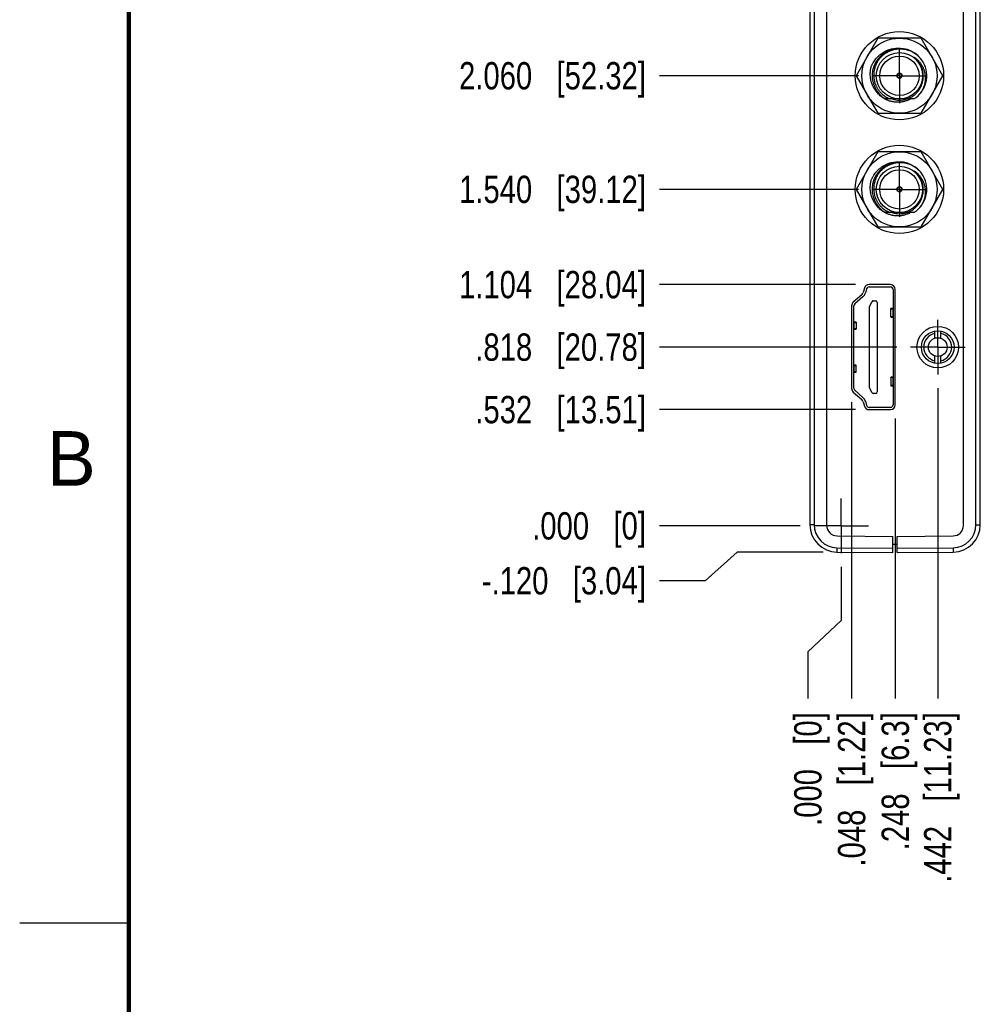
# Model space of a CAD drawing. Header units: inches. Extents: x 0 to 22, y 0 to 17.
# Tile 2 of 66: x 0 to 4.4, y 3.9 to 8.4. Entities that reach past the tile are written whole.
import ezdxf

# ---------------------------------------------------------------- set-up
doc = ezdxf.new("R2010")
doc.units = ezdxf.units.IN
doc.header["$LTSCALE"] = 1.21
doc.header["$MEASUREMENT"] = 0
doc.linetypes.add('CENTER', pattern=[0.6, 0.375, -0.075, 0.075, -0.075])
doc.layers.get('0').update_dxf_attribs({"linetype": 'CONTINUOUS'})
doc.layers.add('02___PRT_ALL_AXES', color=7, linetype='CONTINUOUS')
doc.layers.add('DIMENSIONS', color=7, linetype='CONTINUOUS')
doc.styles.get("Standard").update_dxf_attribs({"font": 'txt', "width": 0.8})
doc.styles.add('TEXTSTYLE_2', font='txt')
doc.dimstyles.new('DIMSTYLE_2', dxfattribs={"dimtxt": 0.125, "dimasz": 0.18, "dimexe": 0.18, "dimexo": 0.0625, "dimgap": 0.09, "dimtad": 0, "dimtih": 1, "dimtoh": 1, "dimdec": 3, "dimzin": 4, "dimdsep": 46, "dimtxsty": 'STANDARD', "dimblk": '_FILLED', "dimblk1": '_FILLED', "dimblk2": '_FILLED', "dimcen": 0.09, "dimadec": 0, "dimazin": 0, "dimtp": 0.01, "dimtm": 0.01, "dimtfac": 1, "dimtdec": 3, "dimtofl": 0, "dimtmove": 0, "dimatfit": 3, "dimldrblk": '_FILLED', "dimfxl": 1, "dimtolj": 1, "dimtzin": 4, "dimarcsym": 0})

# ---------------------------------------------------------------- blocks, each defined once
blk = doc.blocks.new('*D1')
at = {"layer": 'DIMENSIONS', "color": 2, "linetype": 'CONTINUOUS'}
for p, q in [((3.2832, 5.9467), (3.1367, 5.8152)), ((3.6767, 5.9467), (3.2832, 5.9467)), ((3.1367, 5.8152), (2.9278, 5.8152))]:
    blk.add_line(p, q, dxfattribs=at)
at = {"layer": 'DIMENSIONS', "color": 2, "linetype": 'CONTINUOUS', "insert": (2.8653, 5.8777), "char_height": 0.125, "width": 1.225, "attachment_point": 3, "line_spacing_factor": 0.9}
blk.add_mtext('-.120{\\Ftxt.shx;\\W1.000000;\\H0.125000; }[3.04]', dxfattribs=at)
blk = doc.blocks.new('_FILLED')
at = {"color": 0, "linetype": 'BYBLOCK'}
blk.add_solid([(0, 0), (-1, 0.174), (-1, -0.174)], dxfattribs=at)
blk = doc.blocks.new('*D2')
at = {"layer": 'DIMENSIONS', "color": 2, "linetype": 'CONTINUOUS'}
blk.add_line((3.5707, 6.0665), (2.9278, 6.0665), dxfattribs=at)
at = {"layer": 'DIMENSIONS', "color": 2, "linetype": 'CONTINUOUS', "insert": (2.8653, 6.129), "char_height": 0.125, "width": 0.825, "attachment_point": 3, "line_spacing_factor": 0.9}
blk.add_mtext('.000{\\Ftxt.shx;\\W1.000000;\\H0.125000; }[0]', dxfattribs=at)
blk = doc.blocks.new('*D3')
at = {"layer": 'DIMENSIONS', "color": 2, "linetype": 'CONTINUOUS'}
blk.add_line((3.824, 6.5985), (2.9278, 6.5985), dxfattribs=at)
at = {"layer": 'DIMENSIONS', "color": 2, "linetype": 'CONTINUOUS', "insert": (2.8653, 6.661), "char_height": 0.125, "width": 1.225, "attachment_point": 3, "line_spacing_factor": 0.9}
blk.add_mtext('.532{\\Ftxt.shx;\\W1.000000;\\H0.125000; }[13.51]', dxfattribs=at)
blk = doc.blocks.new('*D4')
at = {"layer": 'DIMENSIONS', "color": 2, "linetype": 'CONTINUOUS'}
blk.add_line((4.0129, 6.8845), (2.9278, 6.8845), dxfattribs=at)
at = {"layer": 'DIMENSIONS', "color": 2, "linetype": 'CONTINUOUS', "insert": (2.8653, 6.947), "char_height": 0.125, "width": 1.225, "attachment_point": 3, "line_spacing_factor": 0.9}
blk.add_mtext('.818{\\Ftxt.shx;\\W1.000000;\\H0.125000; }[20.78]', dxfattribs=at)
blk = doc.blocks.new('*D5')
at = {"layer": 'DIMENSIONS', "color": 2, "linetype": 'CONTINUOUS'}
blk.add_line((3.824, 7.1705), (2.9278, 7.1705), dxfattribs=at)
at = {"layer": 'DIMENSIONS', "color": 2, "linetype": 'CONTINUOUS', "insert": (2.8653, 7.233), "char_height": 0.125, "width": 1.325, "attachment_point": 3, "line_spacing_factor": 0.9}
blk.add_mtext('1.104{\\Ftxt.shx;\\W1.000000;\\H0.125000; }[28.04]', dxfattribs=at)
blk = doc.blocks.new('*D6')
at = {"layer": 'DIMENSIONS', "color": 2, "linetype": 'CONTINUOUS'}
blk.add_line((3.8377, 7.6065), (2.9278, 7.6065), dxfattribs=at)
at = {"layer": 'DIMENSIONS', "color": 2, "linetype": 'CONTINUOUS', "insert": (2.8653, 7.669), "char_height": 0.125, "width": 1.325, "attachment_point": 3, "line_spacing_factor": 0.9}
blk.add_mtext('1.540{\\Ftxt.shx;\\W1.000000;\\H0.125000; }[39.12]', dxfattribs=at)
blk = doc.blocks.new('*D7')
at = {"layer": 'DIMENSIONS', "color": 2, "linetype": 'CONTINUOUS'}
blk.add_line((3.8377, 8.1265), (2.9278, 8.1265), dxfattribs=at)
at = {"layer": 'DIMENSIONS', "color": 2, "linetype": 'CONTINUOUS', "insert": (2.8653, 8.189), "char_height": 0.125, "width": 1.325, "attachment_point": 3, "line_spacing_factor": 0.9}
blk.add_mtext('2.060{\\Ftxt.shx;\\W1.000000;\\H0.125000; }[52.32]', dxfattribs=at)
blk = doc.blocks.new('*D8')
at = {"layer": 'DIMENSIONS', "color": 2, "linetype": 'CONTINUOUS'}
blk.add_line((3.8377, 8.6465), (2.9278, 8.6465), dxfattribs=at)
at = {"layer": 'DIMENSIONS', "color": 2, "linetype": 'CONTINUOUS', "insert": (2.8653, 8.709), "char_height": 0.125, "width": 1.325, "attachment_point": 3, "line_spacing_factor": 0.9}
blk.add_mtext('2.580{\\Ftxt.shx;\\W1.000000;\\H0.125000; }[65.53]', dxfattribs=at)
blk = doc.blocks.new('*D9')
at = {"layer": 'DIMENSIONS', "color": 2, "linetype": 'CONTINUOUS'}
blk.add_line((3.8377, 9.1665), (2.9278, 9.1665), dxfattribs=at)
at = {"layer": 'DIMENSIONS', "color": 2, "linetype": 'CONTINUOUS', "insert": (2.8653, 9.229), "char_height": 0.125, "width": 1.325, "attachment_point": 3, "line_spacing_factor": 0.9}
blk.add_mtext('3.100{\\Ftxt.shx;\\W1.000000;\\H0.125000; }[78.74]', dxfattribs=at)
blk = doc.blocks.new('*D10')
at = {"layer": 'DIMENSIONS', "color": 2, "linetype": 'CONTINUOUS'}
blk.add_line((3.8377, 9.6865), (2.9278, 9.6865), dxfattribs=at)
at = {"layer": 'DIMENSIONS', "color": 2, "linetype": 'CONTINUOUS', "insert": (2.8653, 9.749), "char_height": 0.125, "width": 1.325, "attachment_point": 3, "line_spacing_factor": 0.9}
blk.add_mtext('3.620{\\Ftxt.shx;\\W1.000000;\\H0.125000; }[91.95]', dxfattribs=at)
blk = doc.blocks.new('*D11')
at = {"layer": 'DIMENSIONS', "color": 2, "linetype": 'CONTINUOUS'}
blk.add_line((3.8377, 10.2065), (2.9278, 10.2065), dxfattribs=at)
at = {"layer": 'DIMENSIONS', "color": 2, "linetype": 'CONTINUOUS', "insert": (2.8653, 10.269), "char_height": 0.125, "width": 1.425, "attachment_point": 3, "line_spacing_factor": 0.9}
blk.add_mtext('4.140{\\Ftxt.shx;\\W1.000000;\\H0.125000; }[105.16]', dxfattribs=at)
blk = doc.blocks.new('*D12')
at = {"layer": 'DIMENSIONS', "color": 2, "linetype": 'CONTINUOUS'}
blk.add_line((4.2005, 6.6969), (4.2005, 5.2761), dxfattribs=at)
at = {"layer": 'DIMENSIONS', "color": 2, "linetype": 'CONTINUOUS', "insert": (4.138, 5.2136), "char_height": 0.125, "width": 1.225, "attachment_point": 3, "rotation": 90, "line_spacing_factor": 0.9}
blk.add_mtext('.442{\\Ftxt.shx;\\W1.000000;\\H0.125000; }[11.23]', dxfattribs=at)
blk = doc.blocks.new('*D13')
at = {"layer": 'DIMENSIONS', "color": 2, "linetype": 'CONTINUOUS'}
for p, q in [((3.7583, 5.8789), (3.7583, 5.6339)), ((3.7583, 5.6339), (3.6063, 5.4902)), ((3.6063, 5.4902), (3.6063, 5.2761))]:
    blk.add_line(p, q, dxfattribs=at)
at = {"layer": 'DIMENSIONS', "color": 2, "linetype": 'CONTINUOUS', "insert": (3.5438, 5.2136), "char_height": 0.125, "width": 0.825, "attachment_point": 3, "rotation": 90, "line_spacing_factor": 0.9}
blk.add_mtext('.000{\\Ftxt.shx;\\W1.000000;\\H0.125000; }[0]', dxfattribs=at)
blk = doc.blocks.new('*D14')
at = {"layer": 'DIMENSIONS', "color": 2, "linetype": 'CONTINUOUS'}
blk.add_line((4.0063, 6.558), (4.0063, 5.2761), dxfattribs=at)
at = {"layer": 'DIMENSIONS', "color": 2, "linetype": 'CONTINUOUS', "insert": (3.9438, 5.2136), "char_height": 0.125, "width": 1.025, "attachment_point": 3, "rotation": 90, "line_spacing_factor": 0.9}
blk.add_mtext('.248{\\Ftxt.shx;\\W1.000000;\\H0.125000; }[6.3]', dxfattribs=at)
blk = doc.blocks.new('*D15')
at = {"layer": 'DIMENSIONS', "color": 2, "linetype": 'CONTINUOUS'}
blk.add_line((3.8063, 6.6329), (3.8063, 5.2761), dxfattribs=at)
at = {"layer": 'DIMENSIONS', "color": 2, "linetype": 'CONTINUOUS', "insert": (3.7438, 5.2136), "char_height": 0.125, "width": 1.125, "attachment_point": 3, "rotation": 90, "line_spacing_factor": 0.9}
blk.add_mtext('.048{\\Ftxt.shx;\\W1.000000;\\H0.125000; }[1.22]', dxfattribs=at)

msp = doc.modelspace()

# ---------------------------------------------------------------- linework, layer by layer
at = {"color": 7, "linetype": 'CONTINUOUS'}
for p, q in [((3.6153, 10.8832), (3.6153, 6.0717)), ((3.6923, 10.8863), (3.6923, 6.0686)), ((4.3183, 6.0686), (4.3183, 10.8863)), ((4.3953, 6.0717), (4.3953, 10.8832)), ((3.926, 8.2985), (3.8267, 8.1265)), ((4.1246, 8.2985), (3.926, 8.2985)), ((4.2239, 8.1265), (4.1246, 8.2985)), ((3.8267, 8.1265), (3.926, 7.9545)), ((4.1246, 7.9545), (4.2239, 8.1265)), ((4.091, 8.0201), (3.9595, 8.0201)), ((3.926, 7.9545), (4.1246, 7.9545)), ((3.926, 7.7785), (3.8267, 7.6065)), ((4.1246, 7.7785), (3.926, 7.7785)), ((4.2239, 7.6065), (4.1246, 7.7785)), ((3.8267, 7.6065), (3.926, 7.4345)), ((4.1246, 7.4345), (4.2239, 7.6065)), ((4.091, 7.5001), (3.9595, 7.5001)), ((3.926, 7.4345), (4.1246, 7.4345)), ((3.9843, 7.1705), (3.8865, 7.1705)), ((3.8526, 7.1244), (3.8137, 7.09)), ((3.8655, 7.155), (3.8591, 7.1344)), ((3.8753, 7.1517), (3.8693, 7.1323)), ((3.8866, 7.1601), (3.9841, 7.1601)), ((3.9959, 7.1483), (3.9959, 6.6207)), ((4.0063, 6.6205), (4.0063, 7.1485)), ((3.8577, 7.1143), (3.8208, 7.0819)), ((3.8887, 7.0695), (3.8986, 7.0923)), ((3.9058, 7.0971), (3.9162, 7.0971)), ((3.9241, 7.0892), (3.9241, 6.6797)), ((3.8063, 7.0735), (3.8063, 6.6954)), ((3.8168, 6.6959), (3.8168, 7.073)), ((3.8887, 6.6994), (3.8887, 7.0695)), ((3.9853, 7.0228), (3.9853, 7.0611)), ((3.9949, 7.0627), (3.9874, 7.0617)), ((3.9949, 7.0599), (3.9959, 7.0598)), ((3.8168, 6.9969), (3.8178, 6.9969)), ((3.8253, 6.999), (3.8179, 7.0002)), ((3.8275, 6.9983), (3.8275, 6.9675)), ((3.9874, 7.0222), (3.9949, 7.0212)), ((3.9959, 7.0241), (3.9949, 7.024)), ((3.8178, 6.9688), (3.8168, 6.9689)), ((3.8179, 6.9656), (3.8253, 6.9668)), ((4.187, 6.9253), (4.187, 6.9582)), ((4.214, 6.9253), (4.214, 6.9582)), ((4.187, 6.8107), (4.187, 6.8436)), ((4.214, 6.8107), (4.214, 6.8436)), ((3.8168, 6.7999), (3.8178, 6.8)), ((3.8168, 6.7722), (3.8178, 6.7721)), ((3.8253, 6.8022), (3.8179, 6.8034)), ((3.8179, 6.7687), (3.8253, 6.7699)), ((3.8275, 6.7707), (3.8275, 6.8014)), ((3.9853, 6.7461), (3.9853, 6.7079)), ((3.9949, 6.7477), (3.9874, 6.7467)), ((3.9959, 6.7448), (3.9949, 6.7449)), ((3.8137, 6.6789), (3.8526, 6.6446)), ((3.8208, 6.687), (3.8577, 6.6546)), ((3.8986, 6.6766), (3.8887, 6.6994)), ((3.9162, 6.6719), (3.9058, 6.6719)), ((3.9874, 6.7073), (3.9949, 6.7063)), ((3.9959, 6.7091), (3.9949, 6.7091)), ((3.8591, 6.6346), (3.8655, 6.614)), ((3.8693, 6.6366), (3.8753, 6.6172)), ((3.8865, 6.5985), (3.9843, 6.5985)), ((3.9841, 6.6089), (3.8866, 6.6089)), ((3.7399, 6.0206), (3.9953, 6.0184)), ((3.9953, 5.9445), (3.9953, 6.0184)), ((4.0153, 6.0184), (4.2707, 6.0206)), ((4.0153, 5.9445), (4.0153, 6.0184)), ((4.0153, 5.9815), (3.9953, 5.9815)), ((3.7392, 5.9467), (3.9953, 5.9445)), ((4.0153, 5.9445), (4.2714, 5.9467))]:
    msp.add_line(p, q, dxfattribs=at)
at = {"color": 9, "linetype": 'CONTINUOUS'}
for p, q in [((3.6351, 10.8832), (3.6351, 6.0717)), ((4.3754, 6.0717), (4.3754, 10.8832)), ((3.9949, 7.0599), (3.9949, 7.024)), ((3.8178, 6.9688), (3.8178, 6.9969)), ((3.8178, 6.7721), (3.8178, 6.8)), ((3.9949, 6.7449), (3.9949, 6.7091)), ((3.6351, 6.0717), (3.6153, 6.0717)), ((4.3754, 6.0717), (4.3953, 6.0717)), ((3.7392, 5.9667), (3.9953, 5.9645)), ((3.7392, 5.9667), (3.7392, 5.9467)), ((4.0153, 5.9645), (4.2714, 5.9667)), ((4.2714, 5.9667), (4.2714, 5.9467))]:
    msp.add_line(p, q, dxfattribs=at)
at = {"color": 2, "linetype": 'CONTINUOUS'}
msp.add_line((0, 4.25), (0.5, 4.25), dxfattribs=at)
at = {"color": 7, "linetype": 'CONTINUOUS', "const_width": 0.02}
msp.add_lwpolyline([(0.5, 16.5), (0.5, 0.5)], dxfattribs=at)
at = {"color": 7, "linetype": 'CONTINUOUS'}
for centre, radius in [((4.0253, 8.1265), 0.202), ((4.0253, 8.1265), 0.172), ((4.0253, 8.1265), 0.106), ((4.0253, 8.1265), 0.09), ((4.0253, 8.1265), 0.012), ((4.0253, 8.1265), 0.01), ((4.0253, 7.6065), 0.202), ((4.0253, 7.6065), 0.172), ((4.0253, 7.6065), 0.106), ((4.0253, 7.6065), 0.09), ((4.0253, 7.6065), 0.012), ((4.0253, 7.6065), 0.01), ((4.2005, 6.8845), 0.095), ((4.2005, 6.8845), 0.075), ((4.2005, 6.8845), 0.043)]:
    msp.add_circle(centre, radius, dxfattribs=at)
for centre, radius, start, end in [((4.0253, 8.1265), 0.125, 29.7342, 238.277), ((4.0253, 8.1265), 0.125, 301.723, 29.4671), ((4.0253, 8.1265), 0.1115, 252.4753, 287.5247), ((4.0253, 7.6065), 0.125, 29.7342, 238.277), ((4.0253, 7.6065), 0.125, 301.723, 29.4671), ((4.0253, 7.6065), 0.1115, 252.4753, 287.5247), ((3.8865, 7.1485), 0.022, 90, 162.8015), ((3.9843, 7.1485), 0.022, 0, 90), ((3.8381, 7.1409), 0.022, 311.4237, 342.8015), ((3.8317, 7.1439), 0.0394, 311.3478, 342.8973), ((3.8866, 7.1483), 0.0118, 90, 162.8973), ((3.9841, 7.1483), 0.0118, 0, 90), ((3.8283, 7.0735), 0.022, 131.4237, 180), ((3.8286, 7.073), 0.0118, 131.3478, 180), ((3.9058, 7.0892), 0.00787, 90, 156.4218), ((3.9162, 7.0892), 0.00787, 0, 90), ((4.2005, 6.8845), 0.064, 102.1773, 257.8227), ((4.2005, 6.8845), 0.064, 282.1773, 77.8227), ((3.8283, 6.6954), 0.022, 180, 228.5763), ((3.8286, 6.6959), 0.0118, 180, 228.6522), ((3.9058, 6.6797), 0.00787, 203.5782, 270), ((3.9162, 6.6797), 0.00787, 270, 360), ((3.8381, 6.6281), 0.022, 17.1985, 48.5763), ((3.8317, 6.6251), 0.0394, 17.1027, 48.6522), ((3.8865, 6.6205), 0.022, 197.1985, 270), ((3.8866, 6.6207), 0.0118, 197.1027, 270), ((3.9841, 6.6207), 0.0118, 270, 360), ((3.9843, 6.6205), 0.022, 270, 360), ((3.7403, 6.0717), 0.125, 180, 269.5), ((3.7403, 6.0686), 0.048, 180, 269.5), ((4.2703, 6.0686), 0.048, 270.5, 360), ((4.2703, 6.0717), 0.125, 270.5, 360)]:
    msp.add_arc(centre, radius, start, end, dxfattribs=at)
at = {"color": 9, "linetype": 'CONTINUOUS'}
for centre, radius, start, end in [((4.0253, 8.1265), 0.1086, 5.2469, 50.038), ((4.0253, 7.6065), 0.1086, 5.2469, 50.038), ((3.7401, 6.0717), 0.105, 179.9994, 269.5008), ((4.2704, 6.0717), 0.105, 270.4994, 0.0008)]:
    msp.add_arc(centre, radius, start, end, dxfattribs=at)
at = {"color": 7, "linetype": 'CONTINUOUS'}
for centre, major_axis, ratio, start_param, end_param in [((4.0246, 7.0611), (0.0394, 0), 0.046632, 2.809983, 3.857178), ((3.9763, 7.063), (0.0197, 0), 0.046632, -0.331613, 0), ((3.8365, 7.0005), (0.0197, 0), 0.0538, -3.141593, -2.80998), ((4.0246, 7.0228), (0.0394, 0), 0.046632, 2.426008, 3.473203), ((3.9763, 7.0209), (0.0197, 0), 0.046632, 0, 0.331613), ((3.8365, 6.9653), (0.0197, 0), 0.0538, 2.80998, 3.141593), ((3.8365, 6.8038), (0.0197, 0), 0.057004, 3.141593, 3.473205), ((3.8365, 6.7683), (0.0197, 0), 0.057004, 2.80998, 3.141593), ((3.7881, 6.8014), (0.0394, 0), 0.057004, -0.715585, 0.331616), ((3.7881, 6.7707), (0.0394, 0), 0.057004, 5.95157, 6.99877), ((3.9763, 6.748), (0.0197, 0), 0.046632, -0.331609, 0), ((3.9763, 6.706), (0.0197, 0), 0.046632, 0, 0.331608)]:
    msp.add_ellipse(centre, major_axis=major_axis, ratio=ratio, start_param=start_param, end_param=end_param, dxfattribs=at)
for points, knots in [([(3.8956, 8.1657), (3.8962, 8.1675), (3.8976, 8.1709), (3.8998, 8.176), (3.9023, 8.1811), (3.9058, 8.1876), (3.9107, 8.1955), (3.9163, 8.203), (3.9211, 8.2086), (3.9249, 8.2127), (3.9289, 8.2167), (3.933, 8.2204), (3.9373, 8.224), (3.9432, 8.2285), (3.9509, 8.2337), (3.9591, 8.2382), (3.9658, 8.2414), (3.9709, 8.2436), (3.9762, 8.2455), (3.9815, 8.2472), (3.9869, 8.2487), (3.9941, 8.2503), (4.0033, 8.2518), (4.0126, 8.2524), (4.0201, 8.2524), (4.0256, 8.2522), (4.0312, 8.2517), (4.0349, 8.2512), (4.0367, 8.2509)], [0, 0, 0, 0, 0.031253, 0.062506, 0.093758, 0.125011, 0.187503, 0.249995, 0.281248, 0.312501, 0.343753, 0.375006, 0.406259, 0.437512, 0.500003, 0.562494, 0.593746, 0.624999, 0.656252, 0.687504, 0.718757, 0.75001, 0.8125, 0.87499, 0.906242, 0.937495, 0.968747, 1, 1, 1, 1]), ([(4.0253, 8.2485), (4.0236, 8.2485), (4.0202, 8.2483), (4.0151, 8.2479), (4.01, 8.2472), (4.0033, 8.2461), (3.995, 8.2441), (3.9869, 8.2415), (3.9806, 8.2389), (3.9759, 8.2368), (3.9713, 8.2345), (3.9669, 8.2321), (3.9625, 8.2294), (3.9583, 8.2265), (3.9542, 8.2235), (3.9502, 8.2203), (3.9463, 8.2169), (3.9426, 8.2134), (3.9391, 8.2097), (3.9357, 8.2059), (3.9325, 8.2019), (3.9295, 8.1978), (3.9266, 8.1936), (3.9239, 8.1893), (3.9214, 8.1848), (3.9191, 8.1802), (3.917, 8.1756), (3.9151, 8.1708), (3.9134, 8.166), (3.9114, 8.1595), (3.9095, 8.1512), (3.9083, 8.1428), (3.9078, 8.136), (3.9076, 8.1309), (3.9076, 8.1258), (3.9079, 8.1206), (3.9084, 8.1156), (3.9091, 8.1105), (3.91, 8.1055), (3.9111, 8.1005), (3.9125, 8.0956), (3.9141, 8.0907), (3.9159, 8.0859), (3.9179, 8.0812), (3.9201, 8.0766), (3.9225, 8.0721), (3.925, 8.0677), (3.9278, 8.0634), (3.9308, 8.0593), (3.934, 8.0552), (3.9373, 8.0513), (3.9408, 8.0476), (3.9444, 8.0441), (3.9495, 8.0395), (3.9562, 8.0343), (3.9634, 8.0296), (3.9693, 8.0263), (3.9739, 8.0241), (3.9786, 8.022), (3.9818, 8.0207), (3.9834, 8.0201)], [0, 0, 0, 0, 0.015626, 0.031252, 0.046878, 0.062504, 0.093749, 0.124994, 0.14062, 0.156246, 0.171872, 0.187498, 0.203124, 0.218749, 0.234375, 0.250001, 0.265627, 0.281253, 0.296879, 0.312505, 0.32813, 0.343756, 0.359382, 0.375008, 0.390634, 0.406259, 0.421885, 0.437511, 0.453136, 0.468762, 0.500006, 0.53125, 0.546876, 0.562502, 0.578127, 0.593753, 0.609379, 0.625004, 0.64063, 0.656255, 0.671881, 0.687507, 0.703132, 0.718758, 0.734383, 0.750009, 0.765634, 0.78126, 0.796885, 0.812511, 0.828136, 0.843762, 0.859387, 0.875012, 0.906256, 0.937499, 0.953124, 0.968749, 0.984375, 1, 1, 1, 1]), ([(4.1341, 8.188), (4.1327, 8.1903), (4.1305, 8.1937), (4.1274, 8.1982), (4.1241, 8.2025), (4.1197, 8.2077), (4.115, 8.2126), (4.111, 8.2163), (4.1069, 8.2199), (4.1016, 8.2242), (4.0949, 8.2288), (4.0879, 8.233), (4.0807, 8.2368), (4.0732, 8.24), (4.0668, 8.2423), (4.0616, 8.2439), (4.0563, 8.2453), (4.0496, 8.2467), (4.0429, 8.2477), (4.0375, 8.2482), (4.0321, 8.2485), (4.028, 8.2486), (4.0253, 8.2485)], [0, 0, 0, 0, 0.062499, 0.093752, 0.125005, 0.187503, 0.250002, 0.281255, 0.312508, 0.375006, 0.437504, 0.500002, 0.5625, 0.624998, 0.687496, 0.718749, 0.750002, 0.812499, 0.874997, 0.90625, 0.937503, 1, 1, 1, 1]), ([(4.107, 8.1964), (4.1067, 8.1968), (4.1061, 8.1975), (4.1052, 8.1985), (4.1042, 8.1996), (4.1033, 8.2006), (4.1023, 8.2016), (4.1013, 8.2026), (4.1005, 8.2035), (4.0998, 8.2041), (4.0993, 8.2046), (4.0988, 8.2051), (4.0983, 8.2056), (4.0978, 8.2061), (4.0973, 8.2066), (4.0968, 8.207), (4.0964, 8.2074), (4.096, 8.2078), (4.0958, 8.208), (4.0955, 8.2082), (4.0953, 8.2085), (4.095, 8.2087), (4.0948, 8.209), (4.0945, 8.2092), (4.0943, 8.2094), (4.0941, 8.2096), (4.094, 8.2097), (4.0939, 8.2098), (4.0937, 8.2099), (4.0936, 8.21), (4.0936, 8.2101), (4.0935, 8.2102), (4.0934, 8.2102), (4.0934, 8.2103), (4.0933, 8.2104), (4.0933, 8.2104), (4.0932, 8.2105), (4.0932, 8.2105), (4.0932, 8.2106), (4.0931, 8.2106), (4.0931, 8.2106), (4.0931, 8.2107), (4.0931, 8.2107), (4.0931, 8.2107), (4.093, 8.2107), (4.093, 8.2107), (4.093, 8.2108), (4.093, 8.2108), (4.093, 8.2108), (4.093, 8.2108), (4.093, 8.2108), (4.093, 8.2108), (4.0931, 8.2108), (4.0931, 8.2108), (4.0931, 8.2108), (4.0931, 8.2108), (4.0931, 8.2108), (4.0932, 8.2108), (4.0932, 8.2108), (4.0932, 8.2108), (4.0933, 8.2108), (4.0933, 8.2107), (4.0934, 8.2107), (4.0934, 8.2107), (4.0935, 8.2107), (4.0935, 8.2106), (4.0936, 8.2106), (4.0937, 8.2105), (4.0938, 8.2105), (4.0939, 8.2104), (4.094, 8.2104), (4.0941, 8.2103), (4.0943, 8.2102), (4.0944, 8.2101), (4.0946, 8.21), (4.0948, 8.2099), (4.0949, 8.2098), (4.095, 8.2097)], [0, 0, 0, 0, 0.062754, 0.125508, 0.188261, 0.251014, 0.313766, 0.376517, 0.439266, 0.470639, 0.502012, 0.533384, 0.564755, 0.596124, 0.627491, 0.658855, 0.690216, 0.705894, 0.721572, 0.737247, 0.75292, 0.76859, 0.784257, 0.799919, 0.815574, 0.823398, 0.831219, 0.839036, 0.846849, 0.854654, 0.858553, 0.86245, 0.866343, 0.870231, 0.874112, 0.877986, 0.881847, 0.883771, 0.885688, 0.887597, 0.889495, 0.891374, 0.892303, 0.893223, 0.894129, 0.895015, 0.89587, 0.896678, 0.897059, 0.897424, 0.897775, 0.898123, 0.898484, 0.898861, 0.899655, 0.900497, 0.901371, 0.903172, 0.905017, 0.906887, 0.908774, 0.910671, 0.912577, 0.91449, 0.918328, 0.92218, 0.926042, 0.929911, 0.933785, 0.937664, 0.945433, 0.953211, 0.960998, 0.96879, 0.976587, 0.984388, 1, 1, 1, 1]), ([(4.095, 8.2097), (4.0966, 8.2086), (4.0997, 8.2064), (4.1042, 8.2027), (4.1084, 8.1989), (4.1125, 8.1948), (4.1163, 8.1905), (4.12, 8.1861), (4.1234, 8.1814), (4.1265, 8.1766), (4.1294, 8.1716), (4.132, 8.1665), (4.1344, 8.1613), (4.1365, 8.1559), (4.1383, 8.1505), (4.1399, 8.1449), (4.1412, 8.1393), (4.1422, 8.1337), (4.1429, 8.1279), (4.1433, 8.1222), (4.1435, 8.1165), (4.1434, 8.1107), (4.143, 8.105), (4.1423, 8.0992), (4.1414, 8.0936), (4.1401, 8.0879), (4.1386, 8.0824), (4.1369, 8.0769), (4.1349, 8.0715), (4.1326, 8.0662), (4.1301, 8.061), (4.1274, 8.056), (4.1244, 8.051), (4.1223, 8.0479), (4.1212, 8.0463)], [0, 0, 0, 0, 0.031231, 0.062464, 0.093698, 0.124934, 0.156171, 0.187409, 0.218649, 0.24989, 0.281132, 0.312375, 0.34362, 0.374865, 0.406112, 0.43736, 0.468609, 0.49986, 0.531111, 0.562363, 0.593617, 0.624871, 0.656127, 0.687383, 0.718641, 0.749899, 0.781159, 0.812419, 0.84368, 0.874943, 0.906206, 0.93747, 0.968734, 1, 1, 1, 1]), ([(3.9593, 8.0198), (3.9578, 8.0206), (3.9546, 8.0224), (3.9501, 8.0252), (3.9457, 8.0282), (3.94, 8.0325), (3.9332, 8.0383), (3.9269, 8.0446), (3.9222, 8.05), (3.9188, 8.0542), (3.9156, 8.0585), (3.9126, 8.0629), (3.9098, 8.0675), (3.9072, 8.0721), (3.9048, 8.0769), (3.9026, 8.0818), (3.9005, 8.0868), (3.8987, 8.0918), (3.8971, 8.0969), (3.8957, 8.1021), (3.8945, 8.1073), (3.8935, 8.1126), (3.8928, 8.1179), (3.892, 8.125), (3.8917, 8.1339), (3.892, 8.1428), (3.8927, 8.1499), (3.8935, 8.1552), (3.8944, 8.1605), (3.8952, 8.164), (3.8956, 8.1657)], [0, 0, 0, 0, 0.031252, 0.062503, 0.093755, 0.125006, 0.187495, 0.249985, 0.281236, 0.312488, 0.34374, 0.374991, 0.406243, 0.437494, 0.468746, 0.499998, 0.531249, 0.562501, 0.593753, 0.625004, 0.656256, 0.687508, 0.71876, 0.750011, 0.812502, 0.874993, 0.906245, 0.937496, 0.968748, 1, 1, 1, 1]), ([(4.1334, 8.1362), (4.1331, 8.1389), (4.1323, 8.1444), (4.1307, 8.1512), (4.1291, 8.1566), (4.1278, 8.1605), (4.1264, 8.1644), (4.1242, 8.1696), (4.1212, 8.1758), (4.1177, 8.1818), (4.1147, 8.1865), (4.1122, 8.1899), (4.1097, 8.1932), (4.1079, 8.1954), (4.107, 8.1964)], [0, 0, 0, 0, 0.124972, 0.24995, 0.312452, 0.374956, 0.437462, 0.499968, 0.624963, 0.74996, 0.812469, 0.874979, 0.937489, 1, 1, 1, 1]), ([(4.0615, 8.0201), (4.0629, 8.0207), (4.0658, 8.0218), (4.07, 8.0237), (4.0741, 8.0257), (4.0795, 8.0286), (4.086, 8.0327), (4.0922, 8.0373), (4.0968, 8.0412), (4.1002, 8.0443), (4.1035, 8.0476), (4.1076, 8.0521), (4.1125, 8.0581), (4.1176, 8.0657), (4.1222, 8.0737), (4.1254, 8.0806), (4.1276, 8.0864), (4.1291, 8.0907), (4.1304, 8.0951), (4.1319, 8.1011), (4.1332, 8.1086), (4.134, 8.1163), (4.1342, 8.1224), (4.1341, 8.127), (4.1339, 8.1316), (4.1336, 8.1347), (4.1334, 8.1362)], [0, 0, 0, 0, 0.031254, 0.062508, 0.093761, 0.125015, 0.187509, 0.250003, 0.281256, 0.31251, 0.343764, 0.375017, 0.437511, 0.500004, 0.562497, 0.62499, 0.656243, 0.687497, 0.71875, 0.750003, 0.812495, 0.874988, 0.906241, 0.937494, 0.968747, 1, 1, 1, 1]), ([(4.076, 8.0201), (4.0737, 8.0189), (4.0704, 8.0172), (4.0658, 8.015), (4.0611, 8.0131), (4.0551, 8.0109), (4.049, 8.0091), (4.0441, 8.0079), (4.0391, 8.0069), (4.0329, 8.0059), (4.0253, 8.0052), (4.0177, 8.005), (4.0101, 8.0052), (4.0025, 8.0059), (3.9963, 8.0069), (3.9913, 8.0079), (3.9864, 8.0091), (3.9803, 8.0108), (3.9743, 8.0129), (3.9696, 8.0148), (3.965, 8.0169), (3.9616, 8.0186), (3.9593, 8.0198)], [0, 0, 0, 0, 0.062498, 0.09375, 0.125003, 0.187501, 0.249999, 0.281252, 0.312504, 0.375002, 0.4375, 0.499998, 0.562496, 0.624995, 0.687493, 0.718746, 0.749999, 0.812497, 0.874996, 0.906248, 0.937501, 1, 1, 1, 1]), ([(3.8956, 7.6457), (3.8962, 7.6475), (3.8976, 7.6509), (3.8998, 7.656), (3.9023, 7.6611), (3.9058, 7.6676), (3.9107, 7.6755), (3.9163, 7.683), (3.9211, 7.6886), (3.9249, 7.6927), (3.9289, 7.6967), (3.933, 7.7004), (3.9373, 7.704), (3.9432, 7.7085), (3.9509, 7.7137), (3.9591, 7.7182), (3.9658, 7.7214), (3.9709, 7.7236), (3.9762, 7.7255), (3.9815, 7.7272), (3.9869, 7.7287), (3.9941, 7.7303), (4.0033, 7.7318), (4.0126, 7.7324), (4.0201, 7.7324), (4.0256, 7.7322), (4.0312, 7.7317), (4.0349, 7.7312), (4.0367, 7.7309)], [0, 0, 0, 0, 0.031253, 0.062506, 0.093758, 0.125011, 0.187503, 0.249995, 0.281248, 0.312501, 0.343753, 0.375006, 0.406259, 0.437512, 0.500003, 0.562494, 0.593746, 0.624999, 0.656252, 0.687504, 0.718757, 0.75001, 0.8125, 0.87499, 0.906242, 0.937495, 0.968747, 1, 1, 1, 1]), ([(4.0253, 7.7285), (4.0236, 7.7285), (4.0202, 7.7283), (4.0151, 7.7279), (4.01, 7.7272), (4.0033, 7.7261), (3.995, 7.7241), (3.9869, 7.7215), (3.9806, 7.7189), (3.9759, 7.7168), (3.9713, 7.7145), (3.9669, 7.7121), (3.9625, 7.7094), (3.9583, 7.7065), (3.9542, 7.7035), (3.9502, 7.7003), (3.9463, 7.6969), (3.9426, 7.6934), (3.9391, 7.6897), (3.9357, 7.6859), (3.9325, 7.6819), (3.9295, 7.6778), (3.9266, 7.6736), (3.9239, 7.6693), (3.9214, 7.6648), (3.9191, 7.6602), (3.917, 7.6556), (3.9151, 7.6508), (3.9134, 7.646), (3.9114, 7.6395), (3.9095, 7.6312), (3.9083, 7.6228), (3.9078, 7.616), (3.9076, 7.6109), (3.9076, 7.6058), (3.9079, 7.6006), (3.9084, 7.5956), (3.9091, 7.5905), (3.91, 7.5855), (3.9111, 7.5805), (3.9125, 7.5756), (3.9141, 7.5707), (3.9159, 7.5659), (3.9179, 7.5612), (3.9201, 7.5566), (3.9225, 7.5521), (3.925, 7.5477), (3.9278, 7.5434), (3.9308, 7.5393), (3.934, 7.5352), (3.9373, 7.5313), (3.9408, 7.5276), (3.9444, 7.5241), (3.9495, 7.5195), (3.9562, 7.5143), (3.9634, 7.5096), (3.9693, 7.5063), (3.9739, 7.5041), (3.9786, 7.502), (3.9818, 7.5007), (3.9834, 7.5001)], [0, 0, 0, 0, 0.015626, 0.031252, 0.046878, 0.062504, 0.093749, 0.124994, 0.14062, 0.156246, 0.171872, 0.187498, 0.203124, 0.218749, 0.234375, 0.250001, 0.265627, 0.281253, 0.296879, 0.312505, 0.32813, 0.343756, 0.359382, 0.375008, 0.390634, 0.406259, 0.421885, 0.437511, 0.453136, 0.468762, 0.500006, 0.53125, 0.546876, 0.562502, 0.578127, 0.593753, 0.609379, 0.625004, 0.64063, 0.656255, 0.671881, 0.687507, 0.703132, 0.718758, 0.734383, 0.750009, 0.765634, 0.78126, 0.796885, 0.812511, 0.828136, 0.843762, 0.859387, 0.875012, 0.906256, 0.937499, 0.953124, 0.968749, 0.984375, 1, 1, 1, 1]), ([(4.1341, 7.668), (4.1327, 7.6703), (4.1305, 7.6737), (4.1274, 7.6782), (4.1241, 7.6825), (4.1197, 7.6877), (4.115, 7.6926), (4.111, 7.6963), (4.1069, 7.6999), (4.1016, 7.7042), (4.0949, 7.7088), (4.0879, 7.713), (4.0807, 7.7168), (4.0732, 7.72), (4.0668, 7.7223), (4.0616, 7.7239), (4.0563, 7.7253), (4.0496, 7.7267), (4.0429, 7.7277), (4.0375, 7.7282), (4.0321, 7.7285), (4.028, 7.7286), (4.0253, 7.7285)], [0, 0, 0, 0, 0.062499, 0.093752, 0.125005, 0.187503, 0.250002, 0.281255, 0.312508, 0.375006, 0.437504, 0.500002, 0.5625, 0.624998, 0.687496, 0.718749, 0.750002, 0.812499, 0.874997, 0.90625, 0.937503, 1, 1, 1, 1]), ([(4.107, 7.6764), (4.1067, 7.6768), (4.1061, 7.6775), (4.1052, 7.6785), (4.1042, 7.6796), (4.1033, 7.6806), (4.1023, 7.6816), (4.1013, 7.6826), (4.1005, 7.6835), (4.0998, 7.6841), (4.0993, 7.6846), (4.0988, 7.6851), (4.0983, 7.6856), (4.0978, 7.6861), (4.0973, 7.6866), (4.0968, 7.687), (4.0964, 7.6874), (4.096, 7.6878), (4.0958, 7.688), (4.0955, 7.6882), (4.0953, 7.6885), (4.095, 7.6887), (4.0948, 7.689), (4.0945, 7.6892), (4.0943, 7.6894), (4.0941, 7.6896), (4.094, 7.6897), (4.0939, 7.6898), (4.0937, 7.6899), (4.0936, 7.69), (4.0936, 7.6901), (4.0935, 7.6902), (4.0934, 7.6902), (4.0934, 7.6903), (4.0933, 7.6904), (4.0933, 7.6904), (4.0932, 7.6905), (4.0932, 7.6905), (4.0932, 7.6906), (4.0931, 7.6906), (4.0931, 7.6906), (4.0931, 7.6907), (4.0931, 7.6907), (4.0931, 7.6907), (4.093, 7.6907), (4.093, 7.6907), (4.093, 7.6908), (4.093, 7.6908), (4.093, 7.6908), (4.093, 7.6908), (4.093, 7.6908), (4.093, 7.6908), (4.0931, 7.6908), (4.0931, 7.6908), (4.0931, 7.6908), (4.0931, 7.6908), (4.0931, 7.6908), (4.0932, 7.6908), (4.0932, 7.6908), (4.0932, 7.6908), (4.0933, 7.6908), (4.0933, 7.6907), (4.0934, 7.6907), (4.0934, 7.6907), (4.0935, 7.6907), (4.0935, 7.6906), (4.0936, 7.6906), (4.0937, 7.6905), (4.0938, 7.6905), (4.0939, 7.6904), (4.094, 7.6904), (4.0941, 7.6903), (4.0943, 7.6902), (4.0944, 7.6901), (4.0946, 7.69), (4.0948, 7.6899), (4.0949, 7.6898), (4.095, 7.6897)], [0, 0, 0, 0, 0.062754, 0.125508, 0.188261, 0.251014, 0.313766, 0.376517, 0.439266, 0.470639, 0.502012, 0.533384, 0.564755, 0.596124, 0.627491, 0.658855, 0.690216, 0.705894, 0.721572, 0.737247, 0.75292, 0.76859, 0.784257, 0.799919, 0.815574, 0.823398, 0.831219, 0.839036, 0.846849, 0.854654, 0.858553, 0.86245, 0.866343, 0.870231, 0.874112, 0.877986, 0.881847, 0.883771, 0.885688, 0.887597, 0.889495, 0.891374, 0.892303, 0.893223, 0.894129, 0.895015, 0.89587, 0.896678, 0.897059, 0.897424, 0.897775, 0.898123, 0.898484, 0.898861, 0.899655, 0.900497, 0.901371, 0.903172, 0.905017, 0.906887, 0.908774, 0.910671, 0.912577, 0.91449, 0.918328, 0.92218, 0.926042, 0.929911, 0.933785, 0.937664, 0.945433, 0.953211, 0.960998, 0.96879, 0.976587, 0.984388, 1, 1, 1, 1]), ([(4.095, 7.6897), (4.0966, 7.6886), (4.0997, 7.6864), (4.1042, 7.6827), (4.1084, 7.6789), (4.1125, 7.6748), (4.1163, 7.6705), (4.12, 7.6661), (4.1234, 7.6614), (4.1265, 7.6566), (4.1294, 7.6516), (4.132, 7.6465), (4.1344, 7.6413), (4.1365, 7.6359), (4.1383, 7.6305), (4.1399, 7.6249), (4.1412, 7.6193), (4.1422, 7.6137), (4.1429, 7.6079), (4.1433, 7.6022), (4.1435, 7.5965), (4.1434, 7.5907), (4.143, 7.585), (4.1423, 7.5792), (4.1414, 7.5736), (4.1401, 7.5679), (4.1386, 7.5624), (4.1369, 7.5569), (4.1349, 7.5515), (4.1326, 7.5462), (4.1301, 7.541), (4.1274, 7.536), (4.1244, 7.531), (4.1223, 7.5279), (4.1212, 7.5263)], [0, 0, 0, 0, 0.031231, 0.062464, 0.093698, 0.124934, 0.156171, 0.187409, 0.218649, 0.24989, 0.281132, 0.312375, 0.34362, 0.374865, 0.406112, 0.43736, 0.468609, 0.49986, 0.531111, 0.562363, 0.593617, 0.624871, 0.656127, 0.687383, 0.718641, 0.749899, 0.781159, 0.812419, 0.84368, 0.874943, 0.906206, 0.93747, 0.968734, 1, 1, 1, 1]), ([(4.1334, 7.6162), (4.1331, 7.6189), (4.1323, 7.6244), (4.1307, 7.6312), (4.1291, 7.6366), (4.1278, 7.6405), (4.1264, 7.6444), (4.1242, 7.6496), (4.1212, 7.6558), (4.1177, 7.6618), (4.1147, 7.6665), (4.1122, 7.6699), (4.1097, 7.6732), (4.1079, 7.6754), (4.107, 7.6764)], [0, 0, 0, 0, 0.124972, 0.24995, 0.312452, 0.374956, 0.437462, 0.499968, 0.624963, 0.74996, 0.812469, 0.874979, 0.937489, 1, 1, 1, 1]), ([(3.9593, 7.4998), (3.9578, 7.5006), (3.9546, 7.5024), (3.9501, 7.5052), (3.9457, 7.5082), (3.94, 7.5125), (3.9332, 7.5183), (3.9269, 7.5246), (3.9222, 7.53), (3.9188, 7.5342), (3.9156, 7.5385), (3.9126, 7.5429), (3.9098, 7.5475), (3.9072, 7.5521), (3.9048, 7.5569), (3.9026, 7.5618), (3.9005, 7.5668), (3.8987, 7.5718), (3.8971, 7.5769), (3.8957, 7.5821), (3.8945, 7.5873), (3.8935, 7.5926), (3.8928, 7.5979), (3.892, 7.605), (3.8917, 7.6139), (3.892, 7.6228), (3.8927, 7.6299), (3.8935, 7.6352), (3.8944, 7.6405), (3.8952, 7.644), (3.8956, 7.6457)], [0, 0, 0, 0, 0.031252, 0.062503, 0.093755, 0.125006, 0.187495, 0.249985, 0.281236, 0.312488, 0.34374, 0.374991, 0.406243, 0.437494, 0.468746, 0.499998, 0.531249, 0.562501, 0.593753, 0.625004, 0.656256, 0.687508, 0.71876, 0.750011, 0.812502, 0.874993, 0.906245, 0.937496, 0.968748, 1, 1, 1, 1]), ([(4.0615, 7.5001), (4.0629, 7.5007), (4.0658, 7.5018), (4.07, 7.5037), (4.0741, 7.5057), (4.0795, 7.5086), (4.086, 7.5127), (4.0922, 7.5173), (4.0968, 7.5212), (4.1002, 7.5243), (4.1035, 7.5276), (4.1076, 7.5321), (4.1125, 7.5381), (4.1176, 7.5457), (4.1222, 7.5537), (4.1254, 7.5606), (4.1276, 7.5664), (4.1291, 7.5707), (4.1304, 7.5751), (4.1319, 7.5811), (4.1332, 7.5886), (4.134, 7.5963), (4.1342, 7.6024), (4.1341, 7.607), (4.1339, 7.6116), (4.1336, 7.6147), (4.1334, 7.6162)], [0, 0, 0, 0, 0.031254, 0.062508, 0.093761, 0.125015, 0.187509, 0.250003, 0.281256, 0.31251, 0.343764, 0.375017, 0.437511, 0.500004, 0.562497, 0.62499, 0.656243, 0.687497, 0.71875, 0.750003, 0.812495, 0.874988, 0.906241, 0.937494, 0.968747, 1, 1, 1, 1]), ([(4.076, 7.5001), (4.0737, 7.4989), (4.0704, 7.4972), (4.0658, 7.495), (4.0611, 7.4931), (4.0551, 7.4909), (4.049, 7.4891), (4.0441, 7.4879), (4.0391, 7.4869), (4.0329, 7.4859), (4.0253, 7.4852), (4.0177, 7.485), (4.0101, 7.4852), (4.0025, 7.4859), (3.9963, 7.4869), (3.9913, 7.4879), (3.9864, 7.4891), (3.9803, 7.4908), (3.9743, 7.4929), (3.9696, 7.4948), (3.965, 7.4969), (3.9616, 7.4986), (3.9593, 7.4998)], [0, 0, 0, 0, 0.062498, 0.09375, 0.125003, 0.187501, 0.249999, 0.281252, 0.312504, 0.375002, 0.4375, 0.499998, 0.562496, 0.624995, 0.687493, 0.718746, 0.749999, 0.812497, 0.874996, 0.906248, 0.937501, 1, 1, 1, 1]), ([(3.8178, 6.9969), (3.8185, 6.997), (3.8196, 6.9971), (3.821, 6.9972), (3.8219, 6.9973), (3.8228, 6.9973), (3.8236, 6.9974), (3.8243, 6.9975), (3.825, 6.9976), (3.8255, 6.9977), (3.826, 6.9978), (3.8264, 6.9978), (3.8267, 6.9979), (3.8268, 6.998), (3.827, 6.998), (3.8271, 6.9981), (3.8272, 6.9981), (3.8273, 6.9981), (3.8274, 6.9982), (3.8274, 6.9982), (3.8275, 6.9983), (3.8275, 6.9983), (3.8275, 6.9983), (3.8275, 6.9983), (3.8275, 6.9983)], [0, 0, 0, 0, 0.222517, 0.324214, 0.419273, 0.50751, 0.588758, 0.662868, 0.729707, 0.789163, 0.841146, 0.885597, 0.904991, 0.922499, 0.938132, 0.951905, 0.963845, 0.974, 0.982461, 0.989387, 0.99236, 0.995069, 0.997586, 1, 1, 1, 1]), ([(3.8275, 6.9983), (3.8275, 6.9983), (3.8275, 6.9984), (3.8275, 6.9984), (3.8274, 6.9984), (3.8274, 6.9985), (3.8273, 6.9985), (3.8273, 6.9986), (3.8272, 6.9986), (3.8271, 6.9986), (3.8269, 6.9987), (3.8268, 6.9987), (3.8266, 6.9988), (3.8262, 6.9989), (3.8258, 6.9989), (3.8255, 6.999), (3.8253, 6.999)], [0, 0, 0, 0, 0.009529, 0.019409, 0.041348, 0.0677, 0.099504, 0.137374, 0.18168, 0.232635, 0.290358, 0.354921, 0.426367, 0.589985, 0.78125, 1, 1, 1, 1]), ([(3.8275, 6.9675), (3.8275, 6.9675), (3.8275, 6.9675), (3.8275, 6.9675), (3.8275, 6.9675), (3.8274, 6.9676), (3.8274, 6.9676), (3.8273, 6.9677), (3.8272, 6.9677), (3.8271, 6.9677), (3.827, 6.9678), (3.8268, 6.9678), (3.8267, 6.9679), (3.8264, 6.9679), (3.826, 6.968), (3.8255, 6.9681), (3.825, 6.9682), (3.8243, 6.9683), (3.8236, 6.9684), (3.8228, 6.9685), (3.8219, 6.9685), (3.821, 6.9686), (3.8196, 6.9687), (3.8185, 6.9688), (3.8178, 6.9688)], [0, 0, 0, 0, 0.002414, 0.004931, 0.00764, 0.010613, 0.017539, 0.026, 0.036155, 0.048095, 0.061868, 0.077501, 0.095009, 0.114403, 0.158854, 0.210837, 0.270293, 0.337132, 0.411242, 0.49249, 0.580727, 0.675786, 0.777483, 1, 1, 1, 1]), ([(3.8253, 6.9668), (3.8255, 6.9668), (3.8258, 6.9668), (3.8262, 6.9669), (3.8266, 6.967), (3.8268, 6.9671), (3.8269, 6.9671), (3.8271, 6.9671), (3.8272, 6.9672), (3.8273, 6.9672), (3.8273, 6.9673), (3.8274, 6.9673), (3.8274, 6.9674), (3.8275, 6.9674), (3.8275, 6.9674), (3.8275, 6.9675), (3.8275, 6.9675)], [0, 0, 0, 0, 0.21875, 0.410015, 0.573633, 0.645079, 0.709642, 0.767365, 0.81832, 0.862626, 0.900496, 0.9323, 0.958652, 0.980591, 0.990471, 1, 1, 1, 1]), ([(3.9853, 6.7461), (3.9853, 6.7461), (3.9853, 6.7461), (3.9853, 6.7461), (3.9853, 6.7462), (3.9853, 6.7462), (3.9853, 6.7462), (3.9854, 6.7463), (3.9855, 6.7463), (3.9856, 6.7463), (3.9857, 6.7464), (3.9858, 6.7464), (3.986, 6.7464), (3.9862, 6.7465), (3.9865, 6.7466), (3.9869, 6.7466), (3.9872, 6.7467), (3.9874, 6.7467)], [0, 0, 0, 0, 0.008403, 0.017211, 0.026776, 0.037369, 0.062346, 0.093195, 0.130457, 0.174441, 0.225316, 0.283175, 0.348069, 0.420028, 0.585168, 0.778561, 1, 1, 1, 1]), ([(3.9949, 6.7449), (3.9942, 6.7449), (3.9928, 6.745), (3.9912, 6.7451), (3.99, 6.7452), (3.9892, 6.7453), (3.9884, 6.7454), (3.9878, 6.7455), (3.9872, 6.7455), (3.9868, 6.7456), (3.9865, 6.7457), (3.9863, 6.7457), (3.9861, 6.7457), (3.9859, 6.7458), (3.9858, 6.7458), (3.9856, 6.7459), (3.9855, 6.7459), (3.9854, 6.7459), (3.9854, 6.746), (3.9853, 6.746), (3.9853, 6.746), (3.9853, 6.7461), (3.9853, 6.7461), (3.9853, 6.7461), (3.9853, 6.7461)], [0, 0, 0, 0, 0.223384, 0.420863, 0.509401, 0.590907, 0.665227, 0.732224, 0.79178, 0.8438, 0.866961, 0.888214, 0.907555, 0.924986, 0.940511, 0.954141, 0.965896, 0.975815, 0.98397, 0.990498, 0.99323, 0.995671, 0.997894, 1, 1, 1, 1]), ([(3.9949, 6.7091), (3.9942, 6.709), (3.9928, 6.709), (3.9912, 6.7089), (3.99, 6.7088), (3.9892, 6.7087), (3.9884, 6.7086), (3.9878, 6.7085), (3.9872, 6.7085), (3.9868, 6.7084), (3.9865, 6.7083), (3.9863, 6.7083), (3.9861, 6.7083), (3.9859, 6.7082), (3.9858, 6.7082), (3.9856, 6.7081), (3.9855, 6.7081), (3.9854, 6.708), (3.9854, 6.708), (3.9853, 6.708), (3.9853, 6.7079), (3.9853, 6.7079), (3.9853, 6.7079), (3.9853, 6.7079), (3.9853, 6.7079)], [0, 0, 0, 0, 0.223384, 0.420863, 0.509401, 0.590907, 0.665227, 0.732224, 0.79178, 0.8438, 0.866961, 0.888214, 0.907555, 0.924986, 0.940511, 0.954141, 0.965896, 0.975815, 0.98397, 0.990498, 0.99323, 0.995671, 0.997894, 1, 1, 1, 1]), ([(3.9853, 6.7079), (3.9853, 6.7079), (3.9853, 6.7079), (3.9853, 6.7078), (3.9853, 6.7078), (3.9853, 6.7078), (3.9853, 6.7078), (3.9854, 6.7077), (3.9855, 6.7077), (3.9856, 6.7077), (3.9857, 6.7076), (3.9858, 6.7076), (3.986, 6.7075), (3.9862, 6.7075), (3.9865, 6.7074), (3.9869, 6.7074), (3.9872, 6.7073), (3.9874, 6.7073)], [0, 0, 0, 0, 0.008403, 0.017211, 0.026776, 0.037369, 0.062346, 0.093196, 0.130457, 0.174441, 0.225316, 0.283175, 0.348069, 0.420028, 0.585168, 0.778561, 1, 1, 1, 1])]:
    msp.add_open_spline(points, degree=3, knots=knots, dxfattribs=at)
at = {"layer": '02___PRT_ALL_AXES', "color": 7, "linetype": 'CENTER'}
for p, q in [((4.0253, 8.1265), (4.0253, 8.2515)), ((4.0253, 8.1265), (3.9002, 8.1265)), ((4.0253, 8.1265), (4.1503, 8.1265)), ((4.0253, 8.1265), (4.0253, 8.0014)), ((4.0253, 7.6065), (4.0253, 7.7315)), ((4.0253, 7.6065), (3.9002, 7.6065)), ((4.0253, 7.6065), (4.1503, 7.6065)), ((4.0253, 7.6065), (4.0253, 7.4814)), ((4.2005, 6.8845), (4.2005, 7.0096)), ((4.2005, 6.8845), (4.0754, 6.8845)), ((4.2005, 6.8845), (4.3256, 6.8845)), ((4.2005, 6.8845), (4.2005, 6.7594)), ((3.7583, 6.0665), (3.7583, 6.1916)), ((3.7583, 6.0665), (3.6332, 6.0665)), ((3.7583, 6.0665), (3.8834, 6.0665)), ((3.7583, 6.0665), (3.7583, 5.9414))]:
    msp.add_line(p, q, dxfattribs=at)

# ---------------------------------------------------------------- texts
at = {"color": 2, "linetype": 'CONTINUOUS', "insert": (0.125, 6.5), "char_height": 0.25, "width": 0.25, "attachment_point": 1, "line_spacing_factor": 0.9, "style": 'TEXTSTYLE_2'}
msp.add_mtext('B', dxfattribs=at)

# ---------------------------------------------------------------- dimensions: what is measured, and where the dimension line sits
at = {"layer": 'DIMENSIONS', "color": 2, "linetype": 'CONTINUOUS'}
for feature_location, offset, dtype, origin, picture, middle in [((3.8377, 10.2065), (-0.91, 0), 0, (3.9002, 6.0665), '*D11', (1.8528, 10.2065)), ((3.8377, 9.6865), (-0.91, 0), 0, (3.9002, 6.0665), '*D10', (1.9028, 9.6865)), ((3.8377, 9.1665), (-0.91, 0), 0, (3.9002, 6.0665), '*D9', (1.9028, 9.1665)), ((3.8377, 8.6465), (-0.91, 0), 0, (3.9002, 6.0665), '*D8', (1.9028, 8.6465)), ((3.8377, 8.1265), (-0.91, 0), 0, (3.9002, 6.0665), '*D7', (1.9028, 8.1265)), ((3.8377, 7.6065), (-0.91, 0), 0, (3.9002, 6.0665), '*D6', (1.9028, 7.6065)), ((3.824, 7.1705), (-0.8962, 0), 0, (3.8865, 6.0665), '*D5', (1.9028, 7.1705)), ((4.0129, 6.8845), (-1.0851, 0), 0, (4.0754, 6.0665), '*D4', (2.0028, 6.8845)), ((3.824, 6.5985), (-0.8962, 0), 0, (3.8865, 6.0665), '*D3', (2.0028, 6.5985)), ((3.8063, 6.6329), (0, -1.3568), 1, (3.7583, 6.6954), '*D15', (3.9183, 4.4276)), ((4.2005, 6.6969), (0, -1.4208), 1, (3.7583, 5.9414), '*D12', (4.3349, 4.3776)), ((4.0063, 6.558), (0, -1.2819), 1, (3.7583, 6.6205), '*D14', (4.1183, 4.4776)), ((3.5706715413, 6.0664726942), (-0.6429000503, 0), 0, (3.6331715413, 6.0664726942), '*D2', (2.202771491, 6.0664726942)), ((3.7582715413, 5.8788726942), (-0.1519912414, -0.6027729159), 0, (3.7582715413, 5.9413726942), '*D13', (3.7182987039, 4.5776006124))]:
    dim = msp.add_ordinate_dim(feature_location=feature_location, offset=offset, dtype=dtype, origin=origin, dimstyle='DIMSTYLE_2', dxfattribs=at)
    dim.commit()
    dim.dimension.update_dxf_attribs({"geometry": picture, "text_midpoint": middle})
dim = msp.add_ordinate_dim(feature_location=(3.6767, 5.9467), offset=(-0.7489, -0.1315), dtype=0, origin=(3.6332, 6.0665), text='-<>', dimstyle='DIMSTYLE_2', dxfattribs=at)
dim.commit()
dim.dimension.update_dxf_attribs({"geometry": '*D1', "text_midpoint": (2.0528, 5.8152)})

doc.saveas('drawing.dxf')
